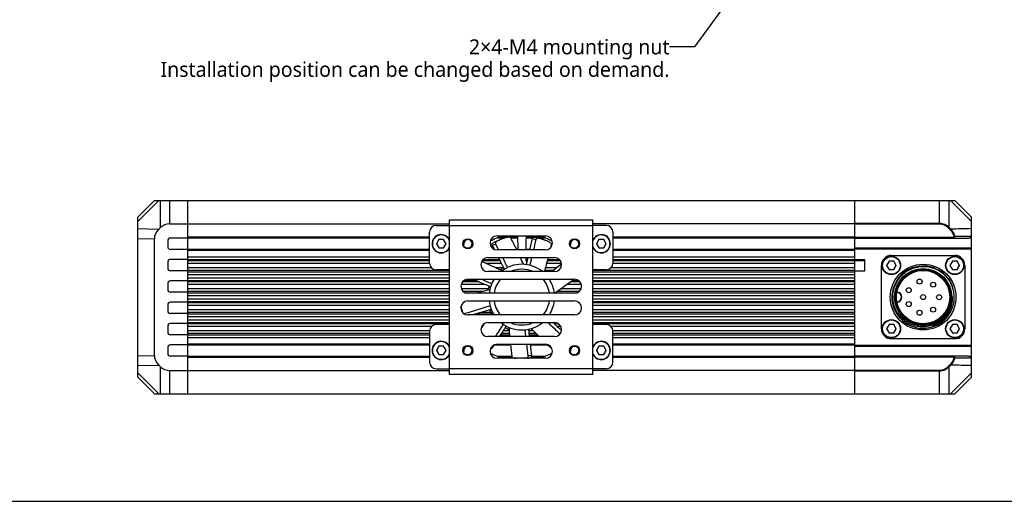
# Model space of a CAD drawing. Header units: millimetres. Extents: x -36 to 520, y 119 to 401.
# Tile 2 of 4: x 78 to 275, y 119 to 215. Entities that reach past the tile are written whole.
import ezdxf
from ezdxf.enums import TextEntityAlignment as Align

# ---------------------------------------------------------------- set-up
doc = ezdxf.new("R2010")
doc.units = ezdxf.units.MM
doc.header["$LTSCALE"] = 32.67
doc.layers.get('0').update_dxf_attribs({"linetype": 'CONTINUOUS'})
for name, color, linetype in [('00_COMPONENTS', 7, 'CONTINUOUS'), ('50_ALL_DETAILS', 7, 'CONTINUOUS'), ('DRW0001FORMAT', 7, 'CONTINUOUS')]:
    doc.layers.add(name, color=color, linetype=linetype)
doc.styles.get("Standard").update_dxf_attribs({"font": 'Roboto-Regular.ttf'})
doc.dimstyles.get("Standard").update_dxf_attribs({"dimtxt": 3, "dimasz": 3, "dimexe": 2.5, "dimexo": 0.5, "dimtad": 1, "dimdsep": 46, "dimtxsty": 'STANDARD', "dimblk": '_FILLED', "dimblk1": '_FILLED', "dimblk2": '_FILLED', "dimcen": 0.09, "dimclrt": 3, "dimazin": 2, "dimtol": 1, "dimtp": 0.01, "dimtm": 0.01, "dimtfac": 1, "dimtofl": 0, "dimtmove": 0, "dimatfit": 3, "dimldrblk": '_FILLED', "dimfxl": 1, "dimtolj": 1, "dimarcsym": 0})

# ---------------------------------------------------------------- blocks, each defined once
blk = doc.blocks.new('_FILLED')
at = {"color": 0, "linetype": 'ByBlock'}
blk.add_solid([(0, 0), (-1, 0.167), (-1, -0.167)], dxfattribs=at)

msp = doc.modelspace()

# ---------------------------------------------------------------- linework, layer by layer
at = {"color": 7}
msp.add_line((-36.1044, 118.9558), (519.9092, 118.9558), dxfattribs=at)
at = {"layer": '00_COMPONENTS', "color": 7}
for p, q in [((102.0438, 175.7721), (105.3771, 179.1054)), ((105.3771, 179.1054), (265.3771, 179.1054)), ((112.0438, 140.4387), (112.0438, 179.1054)), ((245.3771, 140.4387), (245.3771, 179.1054)), ((268.7105, 175.7721), (265.3771, 179.1054)), ((102.0438, 143.7721), (102.0438, 175.7721)), ((164.3771, 144.3054), (164.3771, 175.2387)), ((164.3771, 175.2387), (193.0438, 175.2387)), ((193.0438, 144.3054), (193.0438, 175.2387)), ((268.7105, 143.7721), (268.7105, 175.7721)), ((106.524, 173.6093), (106.2605, 173.353)), ((108.4124, 174.4387), (164.3771, 174.4387)), ((161.7105, 174.1054), (164.3771, 174.1054)), ((245.3771, 174.4387), (193.0438, 174.4387)), ((195.7105, 174.1054), (193.0438, 174.1054)), ((105.3771, 148.1219), (105.3771, 171.4222)), ((112.0438, 171.5721), (108.5771, 171.5721)), ((112.0438, 171.6054), (160.3771, 171.6054)), ((160.3771, 166.5721), (160.3771, 172.7721)), ((162.2294, 171.2721), (161.7482, 170.4387)), ((163.1916, 171.2721), (162.2294, 171.2721)), ((163.6727, 170.4387), (163.1916, 171.2721)), ((173.8771, 172.0054), (183.5438, 172.0054)), ((173.9364, 171.6054), (175.4811, 171.6054)), ((174.2618, 171.1924), (174.9146, 171.43)), ((175.0219, 171.989), (175.0169, 172.0054)), ((176.6436, 171.6054), (178.0532, 171.6054)), ((179.6779, 171.6054), (181.0221, 171.6054)), ((182.1572, 171.6054), (183.4845, 171.6054)), ((182.3993, 171.9889), (182.4043, 172.0054)), ((182.6666, 171.4455), (183.3193, 171.2079)), ((194.2294, 171.2721), (193.7482, 170.4387)), ((195.1916, 171.2721), (194.2294, 171.2721)), ((195.6727, 170.4387), (195.1916, 171.2721)), ((197.0438, 172.7721), (197.0438, 166.5721)), ((197.0438, 171.6054), (245.3771, 171.6054)), ((245.3771, 171.5721), (268.2024, 171.5721)), ((108.0438, 171.0387), (108.0438, 169.8387)), ((112.0438, 169.3054), (108.5771, 169.3054)), ((112.0438, 169.3387), (160.3771, 169.3387)), ((161.7482, 170.4387), (162.2294, 169.6054)), ((162.2294, 169.6054), (163.1916, 169.6054)), ((163.1916, 169.6054), (163.6727, 170.4387)), ((173.3624, 169.3047), (172.9405, 170.1367)), ((173.2095, 169.6063), (172.9405, 170.1367)), ((173.2836, 169.3387), (173.3451, 169.3387)), ((173.5932, 170.3746), (174.1857, 169.2054)), ((177.7598, 169.3387), (178.0895, 169.3387)), ((179.6253, 169.3387), (180.4744, 169.3387)), ((193.7482, 170.4387), (194.2294, 169.6054)), ((194.2294, 169.6054), (195.1916, 169.6054)), ((195.1916, 169.6054), (195.6727, 170.4387)), ((197.0438, 169.3387), (245.3771, 169.3387)), ((268.7105, 169.5721), (245.3771, 169.5721)), ((268.7105, 169.3721), (245.3771, 169.3721)), ((112.0438, 167.3054), (108.5771, 167.3054)), ((172.0438, 167.6721), (185.3771, 167.6721)), ((183.5438, 169.2054), (173.8771, 169.2054)), ((179.7522, 166.2744), (180.0826, 167.6721)), ((180.7913, 167.6721), (180.4293, 166.1403)), ((245.3771, 167.3054), (247.3771, 167.3054)), ((247.3771, 165.0387), (247.3771, 167.3054)), ((252.7105, 168.1054), (265.3771, 168.1054)), ((108.0438, 166.7721), (108.0438, 165.5721)), ((245.3771, 167.1054), (247.3771, 167.1054)), ((250.7105, 153.4387), (250.7105, 166.1054)), ((252.2266, 166.9387), (251.7454, 166.1054)), ((251.7454, 166.1054), (252.2266, 165.2721)), ((253.1888, 166.9387), (252.2266, 166.9387)), ((253.6699, 166.1054), (253.1888, 166.9387)), ((253.1888, 165.2721), (253.6699, 166.1054)), ((264.8932, 166.9387), (264.4121, 166.1054)), ((264.4121, 166.1054), (264.8932, 165.2721)), ((265.8555, 166.9387), (264.8932, 166.9387)), ((266.3366, 166.1054), (265.8555, 166.9387)), ((265.8555, 165.2721), (266.3366, 166.1054)), ((267.3771, 166.1054), (267.3771, 153.4387)), ((112.0438, 165.0387), (108.5771, 165.0387)), ((164.3771, 165.2387), (161.7105, 165.2387)), ((185.3771, 164.8721), (172.0438, 164.8721)), ((195.7105, 165.2387), (193.0438, 165.2387)), ((245.3771, 165.0387), (247.3771, 165.0387)), ((252.2266, 165.2721), (253.1888, 165.2721)), ((264.8932, 165.2721), (265.8555, 165.2721)), ((108.0438, 162.5054), (108.0438, 161.3054)), ((112.0438, 163.0387), (108.5771, 163.0387)), ((168.0438, 163.3387), (189.3771, 163.3387)), ((112.0438, 160.7721), (108.5771, 160.7721)), ((189.3771, 160.5387), (168.0438, 160.5387)), ((108.0438, 158.2387), (108.0438, 157.0387)), ((112.0438, 158.7721), (108.5771, 158.7721)), ((166.7759, 157.2751), (166.6703, 157.874)), ((168.0438, 159.0054), (189.3771, 159.0054)), ((112.0438, 156.5054), (108.5771, 156.5054)), ((189.3771, 156.2054), (168.0438, 156.2054)), ((108.0438, 153.9721), (108.0438, 152.7721)), ((112.0438, 154.5054), (108.5771, 154.5054)), ((164.3771, 154.3054), (161.7105, 154.3054)), ((172.0438, 154.6721), (185.3771, 154.6721)), ((195.7105, 154.3054), (193.0438, 154.3054)), ((252.2266, 154.2721), (251.7454, 153.4387)), ((253.1888, 154.2721), (252.2266, 154.2721)), ((253.6699, 153.4387), (253.1888, 154.2721)), ((264.8932, 154.2721), (264.4121, 153.4387)), ((265.8555, 154.2721), (264.8932, 154.2721)), ((266.3366, 153.4387), (265.8555, 154.2721)), ((112.0438, 152.2387), (108.5771, 152.2387)), ((160.3771, 152.9721), (160.3771, 146.7721)), ((185.3771, 151.8721), (172.0438, 151.8721)), ((179.63, 151.8721), (179.4698, 153.2367)), ((180.1519, 153.3421), (180.3246, 151.8721)), ((197.0438, 146.7721), (197.0438, 152.9721)), ((251.7454, 153.4387), (252.2266, 152.6054)), ((252.2266, 152.6054), (253.1888, 152.6054)), ((253.1888, 152.6054), (253.6699, 153.4387)), ((264.4121, 153.4387), (264.8932, 152.6054)), ((264.8932, 152.6054), (265.8555, 152.6054)), ((265.8555, 152.6054), (266.3366, 153.4387)), ((108.0438, 149.7054), (108.0438, 148.5054)), ((112.0438, 150.2387), (108.5771, 150.2387)), ((112.0438, 150.2054), (160.3771, 150.2054)), ((162.2294, 149.9387), (161.7482, 149.1054)), ((163.1916, 149.9387), (162.2294, 149.9387)), ((163.6727, 149.1054), (163.1916, 149.9387)), ((173.2009, 150.1636), (172.7724, 149.5065)), ((173.2836, 150.2054), (176.5516, 150.2054)), ((173.8771, 150.3387), (183.5438, 150.3387)), ((180.5225, 150.2054), (184.0492, 150.2054)), ((194.2294, 149.9387), (193.7482, 149.1054)), ((195.1916, 149.9387), (194.2294, 149.9387)), ((195.6727, 149.1054), (195.1916, 149.9387)), ((197.0438, 150.2054), (245.3771, 150.2054)), ((245.3771, 150.1721), (268.7105, 150.1721)), ((245.3771, 149.9721), (268.7105, 149.9721)), ((265.3771, 151.4387), (252.7105, 151.4387)), ((112.0438, 147.9721), (108.5771, 147.9721)), ((112.0438, 147.9387), (160.3771, 147.9387)), ((161.7482, 149.1054), (162.2294, 148.2721)), ((162.2294, 148.2721), (163.1916, 148.2721)), ((163.1916, 148.2721), (163.6727, 149.1054)), ((173.9364, 147.9387), (176.8096, 147.9387)), ((180.7846, 147.9387), (183.4845, 147.9387)), ((193.7482, 149.1054), (194.2294, 148.2721)), ((194.2294, 148.2721), (195.1916, 148.2721)), ((195.1916, 148.2721), (195.6727, 149.1054)), ((197.0438, 147.9387), (245.3771, 147.9387)), ((268.2024, 147.9721), (245.3771, 147.9721)), ((106.2605, 146.1911), (106.524, 145.9349)), ((183.5438, 147.5387), (173.8771, 147.5387)), ((175.0167, 147.5387), (175.0216, 147.5552)), ((182.3991, 147.5551), (182.4041, 147.5387)), ((102.0438, 143.7721), (105.3771, 140.4387)), ((108.4124, 145.1054), (164.3771, 145.1054)), ((161.7105, 145.4387), (164.3771, 145.4387)), ((193.0438, 144.3054), (164.3771, 144.3054)), ((195.7105, 145.4387), (193.0438, 145.4387)), ((245.3771, 145.1054), (193.0438, 145.1054)), ((268.7105, 143.7721), (265.3771, 140.4387)), ((105.3771, 140.4387), (265.3771, 140.4387))]:
    msp.add_line(p, q, dxfattribs=at)
at = {"layer": '00_COMPONENTS', "color": 4}
for p, q in [((102.0438, 174.8887), (106.2605, 179.1054)), ((106.524, 179.1054), (106.524, 173.6093)), ((108.4124, 179.1054), (108.4124, 174.4387)), ((262.3418, 174.3559), (262.3418, 179.1054)), ((264.2303, 173.6927), (264.2303, 179.1054)), ((268.7105, 174.8887), (264.4938, 179.1054)), ((102.0438, 173.4699), (106.2605, 173.353)), ((164.3771, 174.1054), (193.0438, 174.1054)), ((262.3418, 174.4973), (245.3771, 174.4973)), ((262.3418, 174.3559), (245.3771, 174.3559)), ((264.117, 173.5762), (264.2303, 173.6927)), ((264.4697, 173.2332), (264.117, 173.5762)), ((264.583, 173.3497), (264.2303, 173.6927)), ((264.4697, 173.2332), (264.583, 173.3497)), ((102.0438, 171.5147), (105.3771, 171.4222)), ((112.0438, 171.8054), (160.3771, 171.8054)), ((174.4641, 171.8054), (177.9894, 171.8054)), ((179.6851, 171.8054), (182.9569, 171.8054)), ((180.9758, 171.4861), (181.6285, 171.2485)), ((181.9465, 171.5419), (181.2938, 171.7795)), ((197.0438, 171.8054), (245.3771, 171.8054)), ((245.3771, 171.7721), (265.054, 171.7721)), ((265.054, 171.7721), (265.054, 171.5721)), ((265.2405, 171.927), (265.3797, 171.9595)), ((265.3797, 171.9595), (268.6708, 171.9489)), ((172.9405, 170.1367), (173.5932, 170.3746)), ((172.9955, 170.5659), (173.6483, 170.8035)), ((112.0438, 169.1387), (160.3771, 169.1387)), ((112.0438, 167.8244), (160.3771, 167.8244)), ((112.0438, 167.3246), (160.3771, 167.3246)), ((171.1211, 167.3246), (174.3633, 167.3246)), ((179.6268, 167.3246), (180.0006, 167.3246)), ((184.0389, 167.3246), (186.2999, 167.3246)), ((197.0438, 169.1387), (245.3771, 169.1387)), ((197.0438, 167.8244), (245.3771, 167.8244)), ((197.0438, 167.3246), (245.3771, 167.3246)), ((160.3771, 167.0127), (112.0438, 167.0127)), ((160.3771, 166.513), (112.0438, 166.513)), ((160.772, 165.6253), (112.0438, 165.6253)), ((174.5206, 167.0127), (170.8571, 167.0127)), ((174.7724, 166.513), (171.6593, 166.513)), ((175.1522, 165.6253), (173.5969, 165.6253)), ((179.9269, 167.0127), (179.6845, 167.0127)), ((185.6902, 165.6253), (183.5879, 165.6253)), ((186.7552, 166.513), (183.8272, 166.513)), ((186.5638, 167.0127), (183.9585, 167.0127)), ((245.3771, 165.6253), (196.649, 165.6253)), ((245.3771, 167.0127), (197.0438, 167.0127)), ((245.3771, 166.513), (197.0438, 166.513)), ((245.3771, 167.2721), (247.3771, 167.2721)), ((164.3771, 165.1255), (112.0438, 165.1255)), ((112.0438, 164.8193), (164.3771, 164.8193)), ((112.0438, 164.3195), (164.3771, 164.3195)), ((112.0438, 163.6246), (164.3771, 163.6246)), ((185.0211, 165.1255), (183.4502, 165.1255)), ((245.3771, 165.1255), (193.0438, 165.1255)), ((193.0438, 164.8193), (245.3771, 164.8193)), ((193.0438, 164.3195), (245.3771, 164.3195)), ((193.0438, 163.6246), (245.3771, 163.6246)), ((112.0438, 163.1248), (164.3771, 163.1248)), ((164.3771, 162.8186), (112.0438, 162.8186)), ((164.3771, 162.3188), (112.0438, 162.3188)), ((164.3771, 161.4253), (112.0438, 161.4253)), ((171.4334, 162.3188), (166.6969, 162.3188)), ((172.1102, 161.4253), (166.742, 161.4253)), ((170.27, 162.8186), (166.9553, 162.8186)), ((167.3006, 163.1248), (169.5556, 163.1248)), ((190.6789, 161.4253), (186.5763, 161.4253)), ((190.7241, 162.3188), (187.8387, 162.3188)), ((190.4657, 162.8186), (188.53, 162.8186)), ((188.9477, 163.1248), (190.1204, 163.1248)), ((193.0438, 163.1248), (245.3771, 163.1248)), ((245.3771, 162.8186), (193.0438, 162.8186)), ((245.3771, 162.3188), (193.0438, 162.3188)), ((245.3771, 161.4253), (193.0438, 161.4253)), ((164.3771, 160.9255), (112.0438, 160.9255)), ((112.0438, 160.6193), (164.3771, 160.6193)), ((112.0438, 160.1195), (164.3771, 160.1195)), ((112.0438, 159.4246), (164.3771, 159.4246)), ((171.1356, 160.9255), (167.0794, 160.9255)), ((167.5783, 160.6193), (170.0017, 160.6193)), ((185.5607, 160.6193), (189.8427, 160.6193)), ((190.3416, 160.9255), (185.8549, 160.9255)), ((245.3771, 160.9255), (193.0438, 160.9255)), ((193.0438, 160.6193), (245.3771, 160.6193)), ((193.0438, 160.1195), (245.3771, 160.1195)), ((193.0438, 159.4246), (245.3771, 159.4246)), ((112.0438, 158.9248), (164.3771, 158.9248)), ((164.3771, 158.6186), (112.0438, 158.6186)), ((164.3771, 158.1188), (112.0438, 158.1188)), ((193.0438, 158.9248), (245.3771, 158.9248)), ((245.3771, 158.6186), (193.0438, 158.6186)), ((245.3771, 158.1188), (193.0438, 158.1188)), ((164.3771, 157.2253), (112.0438, 157.2253)), ((164.3771, 156.7255), (112.0438, 156.7255)), ((112.0438, 156.4193), (164.3771, 156.4193)), ((112.0438, 155.9195), (164.3771, 155.9195)), ((166.776, 157.2253), (166.6969, 157.2253)), ((167.4931, 156.3184), (167.4655, 156.4747)), ((169.6609, 156.4193), (172.6869, 156.4193)), ((172.6187, 156.7255), (170.676, 156.7255)), ((172.3971, 157.2253), (172.3394, 157.2253)), ((245.3771, 157.2253), (193.0438, 157.2253)), ((245.3771, 156.7255), (193.0438, 156.7255)), ((193.0438, 156.4193), (245.3771, 156.4193)), ((193.0438, 155.9195), (245.3771, 155.9195)), ((112.0438, 155.2246), (164.3771, 155.2246)), ((112.0438, 154.7248), (164.3771, 154.7248)), ((164.3771, 154.4186), (112.0438, 154.4186)), ((160.772, 153.9188), (112.0438, 153.9188)), ((170.9454, 153.9188), (170.8035, 153.9188)), ((186.1784, 154.4186), (185.3409, 154.4186)), ((186.6174, 153.9188), (185.8725, 153.9188)), ((193.0438, 155.2246), (245.3771, 155.2246)), ((193.0438, 154.7248), (245.3771, 154.7248)), ((245.3771, 154.4186), (193.0438, 154.4186)), ((245.3771, 153.9188), (196.649, 153.9188)), ((160.3771, 153.0312), (112.0438, 153.0312)), ((160.3771, 152.5314), (112.0438, 152.5314)), ((112.0438, 152.2195), (160.3771, 152.2195)), ((112.0438, 151.7198), (160.3771, 151.7198)), ((174.5454, 152.2195), (176.3609, 152.2195)), ((176.3343, 152.5314), (174.7498, 152.5314)), ((176.2937, 153.0312), (175.0777, 153.0312)), ((181.1757, 153.0312), (180.1943, 153.0312)), ((181.6696, 152.5314), (180.2469, 152.5314)), ((180.2836, 152.2195), (181.9811, 152.2195)), ((245.3771, 153.0312), (197.0438, 153.0312)), ((245.3771, 152.5314), (197.0438, 152.5314)), ((197.0438, 152.2195), (245.3771, 152.2195)), ((197.0438, 151.7198), (245.3771, 151.7198)), ((112.0438, 150.4054), (160.3771, 150.4054)), ((172.7724, 149.5065), (172.6495, 149.6096)), ((197.0438, 150.4054), (245.3771, 150.4054)), ((102.0438, 148.0295), (105.3771, 148.1219)), ((112.0438, 147.7387), (160.3771, 147.7387)), ((174.4641, 147.7387), (176.8873, 147.7387)), ((179.8915, 147.6419), (180.5861, 147.6419)), ((180.7846, 148.0264), (180.0899, 148.0264)), ((180.72, 147.7387), (182.9568, 147.7387)), ((197.0438, 147.7387), (245.3771, 147.7387)), ((265.054, 147.7721), (245.3771, 147.7721)), ((265.054, 147.7721), (265.054, 147.9721)), ((265.2405, 147.6171), (265.3797, 147.5846)), ((102.0438, 146.0742), (106.2605, 146.1911)), ((106.524, 145.9349), (106.524, 140.4387)), ((264.117, 145.9679), (264.4697, 146.3109)), ((264.117, 145.9679), (264.2303, 145.8514)), ((264.2303, 145.8514), (264.583, 146.1944)), ((264.2303, 140.4387), (264.2303, 145.8514)), ((264.4697, 146.3109), (264.583, 146.1944)), ((268.6708, 147.5952), (265.3797, 147.5846)), ((102.0438, 144.6554), (106.2605, 140.4387)), ((108.4124, 145.1054), (108.4124, 140.4387)), ((193.0438, 145.4387), (164.3771, 145.4387)), ((245.3771, 145.1882), (262.3418, 145.1882)), ((245.3771, 145.0468), (262.3418, 145.0468)), ((262.3418, 140.4387), (262.3418, 145.1882)), ((268.7105, 144.6554), (264.4938, 140.4387))]:
    msp.add_line(p, q, dxfattribs=at)
at = {"layer": '00_COMPONENTS', "color": 7}
for points in [[(173.5932, 170.3746), (173.8569, 169.8547), (174.1203, 169.3347)], [(179.7522, 166.2744), (179.8893, 166.8534), (180.0261, 167.4324)], [(180.7912, 167.6721), (180.6977, 167.2752), (180.5636, 166.7077), (180.4293, 166.1403)], [(179.6301, 151.8721), (179.5376, 152.6575), (179.4698, 153.2367)], [(180.1519, 153.3421), (180.2211, 152.7512), (180.2905, 152.1604), (180.3246, 151.8721)]]:
    msp.add_lwpolyline(points, dxfattribs=at)
for centre, radius in [((168.0438, 170.4387), 1), ((168.0438, 170.4387), 0.9333), ((189.3771, 170.4387), 1), ((189.3771, 170.4387), 0.9333), ((252.7105, 166.1054), 1.8333), ((265.3771, 166.1054), 1.8333), ((259.0438, 159.7721), 5.7333), ((259.0438, 159.7721), 5.5333), ((259.0438, 159.7721), 5.3333), ((258.3378, 162.8836), 0.5), ((256.1657, 161.1575), 0.5), ((261.0416, 162.2615), 0.5), ((259.0438, 159.7721), 0.5), ((262.2409, 159.7597), 0.5), ((256.1607, 158.3836), 0.5), ((261.0326, 157.2622), 0.5), ((258.3266, 156.6498), 0.5), ((252.7105, 153.4387), 1.8333), ((265.3771, 153.4387), 1.8333), ((168.0438, 149.1054), 1), ((168.0438, 149.1054), 0.9333), ((189.3771, 149.1054), 1), ((189.3771, 149.1054), 0.9333)]:
    msp.add_circle(centre, radius, dxfattribs=at)
at = {"layer": '00_COMPONENTS', "color": 4}
for centre, radius in [((252.7105, 166.1054), 1.7667), ((265.3771, 166.1054), 1.7667), ((259.0438, 159.7721), 6.5667), ((252.7105, 153.4387), 1.7667), ((265.3771, 153.4387), 1.7667)]:
    msp.add_circle(centre, radius, dxfattribs=at)
at = {"layer": '00_COMPONENTS', "color": 7}
for centre, radius, start, end in [((161.7105, 172.7721), 1.3333, 90, 180), ((195.7105, 172.7721), 1.3333, 0, 90), ((108.5771, 171.0387), 0.5333, 90, 180), ((162.7105, 170.4387), 1.8333, 24.417144, 335.582856), ((162.7105, 170.4387), 0.9333, 117.851978, 123.234499), ((162.7105, 170.4387), 0.9333, 57.836628, 63.234499), ((173.8771, 170.6054), 1.4, 90, 270), ((178.7105, 159.7721), 12.7616, 106.53122, 119.042547), ((177.1029, 165.4201), 6.3959, 110.006906, 116.209483), ((74.0344, 119.1908), 115.2121, 25.72865, 27.049778), ((176.3873, 170.6921), 1.9513, 31.38553, 42.310968), ((-311.3443, 163.0186), 489.4747, 0.724219, 1.017241), ((270.1716, 168.3829), 90.5514, 177.831034, 179.47957), ((181.3072, 170.5229), 2.0707, 134.259332, 141.56885), ((181.1082, 165.0942), 6.502, 76.870039, 82.591973), ((178.7105, 159.7721), 12.7616, 60.956889, 73.468783), ((181.1216, 165.1539), 6.4408, 76.207272, 76.865296), ((181.1325, 165.1974), 6.3959, 70.006906, 76.209483), ((183.5438, 170.6054), 1.4, 270, 90), ((194.7105, 170.4387), 1.8333, 204.417144, 155.582856), ((194.7105, 170.4387), 0.9333, 117.851978, 123.234499), ((194.7105, 170.4387), 0.9333, 57.836628, 63.234499), ((266.336, 171.5126), 2.3753, 1.433646, 10.584491), ((108.5771, 169.8387), 0.5333, 180, 270), ((162.7105, 170.4387), 0.9333, 177.30059, 183.234499), ((162.7105, 170.4387), 0.9333, 237.836628, 243.234499), ((162.7105, 170.4387), 0.9333, 297.851978, 303.234499), ((162.7105, 170.4387), 0.9333, 357.30059, 3.234499), ((177.1506, 165.3253), 6.502, 116.870039, 122.591973), ((177.1225, 165.3797), 6.4408, 116.207272, 116.865296), ((72.8892, 195.9344), 114.7731, 346.796974, 347.051287), ((194.7105, 170.4387), 0.9333, 177.30059, 183.234499), ((194.7105, 170.4387), 0.9333, 237.836628, 243.234499), ((194.7105, 170.4387), 0.9333, 297.851978, 303.234499), ((194.7105, 170.4387), 0.9333, 357.30059, 3.234499), ((108.5771, 166.7721), 0.5333, 90, 180), ((172.0438, 166.2721), 1.4, 90, 270), ((-958.3632, -404.0295), 1268.6666, 26.6672169, 26.7842326), ((73.2745, 118.8286), 116.0539, 24.163013, 24.889529), ((270.1716, 168.3829), 90.5514, 180.449786, 180.692075), ((71.7581, 196.2163), 115.9388, 344.314752, 345.747167), ((185.3771, 166.2721), 1.4, 270, 90), ((252.7105, 166.1054), 2, 90, 180), ((265.3771, 166.1054), 2, 0, 90), ((108.5771, 165.5721), 0.5333, 180, 270), ((161.7105, 166.5721), 1.3333, 180, 270), ((124.3739, 60.7596), 115.8438, 64.162073, 66.378288), ((178.8119, 159.7731), 6.9029, 121.522041, 128.384123), ((178.8119, 159.7731), 6.5695, 50.926307, 129.089863), ((180.5303, 167.3308), 0.9044, 182.637187, 222.060061), ((-573.8798, 1181.7511), 1268.6443, 306.7218343, 306.8394692), ((195.7105, 166.5721), 1.3333, 270, 360), ((252.7105, 166.1054), 0.9333, 177.023471, 183.565993), ((252.7105, 166.1054), 0.9333, 117.908454, 123.565993), ((259.0438, 159.7721), 6.2333, 20.894128, 20.584684), ((252.7105, 166.1054), 0.9333, 58.11066, 63.234499), ((252.7105, 166.1054), 0.9333, 357.574486, 2.906766), ((265.3771, 166.1054), 0.9333, 177.023471, 183.565993), ((265.3771, 166.1054), 0.9333, 117.908454, 123.565993), ((265.3771, 166.1054), 0.9333, 58.11066, 63.234499), ((265.3771, 166.1054), 0.9333, 357.574486, 2.906766), ((252.7105, 166.1054), 0.9333, 237.559362, 243.234499), ((252.7105, 166.1054), 0.9333, 297.796251, 302.906766), ((265.3771, 166.1054), 0.9333, 237.559362, 243.234499), ((265.3771, 166.1054), 0.9333, 297.796251, 302.906766), ((108.5771, 162.5054), 0.5333, 90, 180), ((168.0438, 161.9387), 1.4, 90, 270), ((-329.7224, -1002.6593), 1268.1999, 66.6673255, 66.8402469), ((178.8119, 159.7731), 6.9029, 161.523277, 168.381655), ((178.8119, 159.7731), 6.5695, 147.121404, 173.305511), ((178.8119, 159.7731), 6.5695, 6.692886, 32.8721), ((120.3004, 256.3982), 115.8121, 304.162122, 306.530359), ((189.3771, 161.9387), 1.4, 270, 90), ((108.5771, 161.3054), 0.5333, 180, 270), ((200.7987, 48.7638), 116.018, 104.162844, 105.542689), ((178.7105, 159.7721), 6.9029, 6.377146, 7.861893), ((253.7105, 159.7721), 1, 275.379379, 84.620621), ((253.7771, 159.7721), 1, 271.601628, 88.398607), ((252.3183, 159.5638), 12.5618, 0.94986, 1.562327), ((259.0838, 159.5208), 5.8044, 2.625772, 3.808503), ((260.3654, 159.5811), 4.5215, 2.42094, 2.606477), ((108.5771, 158.2387), 0.5333, 90, 180), ((168.0438, 157.6054), 1.4, 90, 270), ((172.9552, 159.071), 6.3972, 190.761543, 196.20972), ((536.325, -1057.175), 1268.4647, 106.6683679, 106.9053788), ((178.8119, 159.7731), 6.5695, 186.711108, 212.902484), ((178.8119, 159.7731), 6.5695, 327.099795, 353.28883), ((189.3771, 157.6054), 1.4, 270, 90), ((108.5771, 157.0387), 0.5333, 180, 270), ((173.0603, 158.3834), 6.3813, 190.001398, 193.897772), ((172.9971, 159.0829), 6.4408, 196.207272, 196.865296), ((173.0534, 159.1005), 6.4998, 196.869659, 202.371008), ((536.5598, -1057.9594), 1268.5939, 106.6672128, 106.8444527), ((178.8119, 159.7731), 6.9029, 201.520346, 208.383661), ((267.2293, 88.7102), 116.2879, 144.163087, 144.520249), ((108.5771, 153.9721), 0.5333, 90, 180), ((161.7105, 152.9721), 1.3333, 90, 180), ((172.0438, 153.2721), 1.4, 90, 270), ((266.5248, 89.2025), 115.4284, 145.567315, 146.148233), ((314.6622, 236.4045), 165.8453, 209.832761, 209.877115), ((235.373, 39.4362), 131.5334, 119.224008, 119.347349), ((1253.1806, -554.6664), 1290.3182, 146.6683681, 146.7995935), ((1235.6341, -543.1265), 1268.6274, 146.6672198, 146.7813846), ((178.8119, 159.7731), 6.5695, 230.950599, 309.042737), ((178.7105, 159.7721), 6.9029, 242.222624, 249.313203), ((292.0581, 162.1568), 116.1236, 184.162751, 185.081196), ((1028.4379, 1050.6912), 1231.1844, 226.6997723, 226.8537364), ((185.3771, 153.2721), 1.4, 270, 90), ((195.7105, 152.9721), 1.3333, 0, 90), ((252.7105, 153.4387), 0.9333, 117.908454, 123.565993), ((252.7105, 153.4387), 0.9333, 58.11066, 63.234499), ((265.3771, 153.4387), 0.9333, 117.908454, 123.565993), ((265.3771, 153.4387), 0.9333, 58.11066, 63.234499), ((108.5771, 152.7721), 0.5333, 180, 270), ((178.7105, 159.7721), 6.9029, 282.363805, 289.057664), ((263.9411, 234.3029), 115.9966, 224.162071, 225.286556), ((252.7105, 153.4387), 2, 180, 270), ((252.7105, 153.4387), 0.9333, 177.023471, 183.565993), ((252.7105, 153.4387), 0.9333, 237.559362, 243.234499), ((252.7105, 153.4387), 0.9333, 297.796251, 302.906766), ((252.7105, 153.4387), 0.9333, 357.574486, 2.906766), ((265.3771, 153.4387), 0.9333, 177.023471, 183.565993), ((265.3771, 153.4387), 0.9333, 237.559362, 243.234499), ((265.3771, 153.4387), 2, 270, 360), ((265.3771, 153.4387), 0.9333, 297.796251, 302.906766), ((265.3771, 153.4387), 0.9333, 357.574486, 2.906766), ((108.5771, 149.7054), 0.5333, 90, 180), ((162.7105, 149.1054), 1.8333, 24.417144, 335.582856), ((162.7105, 149.1054), 0.9333, 117.851978, 123.234499), ((162.7105, 149.1054), 0.9333, 57.836628, 63.234499), ((173.8771, 148.9387), 1.4, 90, 270), ((291.0858, 162.0642), 115.1469, 185.844637, 187.050305), ((183.5438, 148.9387), 1.4, 270, 90), ((263.1754, 233.5155), 114.8982, 226.430291, 227.018926), ((194.7105, 149.1054), 1.8333, 204.417144, 155.582856), ((194.7105, 149.1054), 0.9333, 117.851978, 123.234499), ((194.7105, 149.1054), 0.9333, 57.836628, 63.234499), ((108.5771, 148.5054), 0.5333, 180, 270), ((162.7105, 149.1054), 0.9333, 177.30059, 183.234499), ((162.7105, 149.1054), 0.9333, 237.836628, 243.234499), ((162.7105, 149.1054), 0.9333, 297.851978, 303.234499), ((162.7105, 149.1054), 0.9333, 357.30059, 3.234499), ((178.7105, 159.7721), 12.7616, 240.956889, 253.468783), ((178.5075, 154.0277), 6.5429, 256.730144, 262.693981), ((178.473, 153.9929), 6.5075, 277.272265, 282.58998), ((179.164, 154.0141), 6.529, 277.281037, 282.581208), ((178.7105, 159.7721), 12.7616, 286.53122, 299.042547), ((194.7105, 149.1054), 0.9333, 177.30059, 183.234499), ((194.7105, 149.1054), 0.9333, 237.836628, 243.234499), ((194.7105, 149.1054), 0.9333, 297.851978, 303.234499), ((194.7105, 149.1054), 0.9333, 357.30059, 3.234499), ((266.336, 148.0315), 2.3753, 349.415509, 358.566353), ((161.7105, 146.7721), 1.3333, 180, 270), ((195.7105, 146.7721), 1.3333, 270, 360)]:
    msp.add_arc(centre, radius, start, end, dxfattribs=at)
at = {"layer": '00_COMPONENTS', "color": 4}
for centre, radius, start, end in [((162.7105, 170.4387), 1.7667, 19.019547, 340.980427), ((168.0438, 170.4387), 0.8333, 255, 195), ((189.3771, 170.4387), 0.8333, 255, 195), ((194.7105, 170.4387), 1.7667, 199.019547, 160.980427), ((178.8119, 159.7731), 5.5695, 66.330903, 113.668251), ((178.8119, 159.7731), 5.5695, 140.183194, 172.09793), ((178.8119, 159.7731), 5.5695, 7.901668, 39.815814), ((178.8119, 159.7731), 5.5695, 187.922927, 219.843809), ((178.8119, 159.7731), 5.5695, 320.155204, 352.076582), ((178.8119, 159.7731), 5.5695, 246.383194, 293.615777), ((162.7105, 149.1054), 1.7667, 19.019547, 340.980427), ((168.0438, 149.1054), 0.8333, 255, 195), ((189.3771, 149.1054), 0.8333, 255, 195), ((194.7105, 149.1054), 1.7667, 199.019547, 160.980427)]:
    msp.add_arc(centre, radius, start, end, dxfattribs=at)
at = {"layer": '00_COMPONENTS', "color": 7}
for centre, major_axis, ratio, start_param, end_param in [((110.0912, 171.3569), (4.7131, -0.1307), 0.70697091, 2.53902597, 3.16119316), ((108.4124, 169.7247), (0, -4.714), 0.70710678, 3.14159265, 3.74388), ((110.0912, 148.1872), (4.7131, 0.1307), 0.70697091, 3.12199215, 3.74415934), ((108.4124, 149.8194), (0, -4.714), 0.70710678, -0.60228735, 0)]:
    msp.add_ellipse(centre, major_axis=major_axis, ratio=ratio, start_param=start_param, end_param=end_param, dxfattribs=at)
at = {"layer": '00_COMPONENTS', "color": 4}
for points, knots in [([(264.2303, 173.6927), (263.9765, 173.932), (263.5351, 174.2386), (262.868, 174.4589), (262.5168, 174.4973), (262.3418, 174.4973)], [0, 0, 0, 0, 0.49917552, 0.74957131, 1, 1, 1, 1]), ([(264.117, 173.5762), (263.8805, 173.8061), (263.4679, 174.1029), (262.8393, 174.3182), (262.5073, 174.3559), (262.3418, 174.3559)], [0, 0, 0, 0, 0.49921251, 0.74959771, 1, 1, 1, 1]), ([(265.2405, 171.927), (265.1825, 172.1756), (264.9805, 172.6555), (264.6529, 173.0551), (264.4697, 173.2332)], [0, 0, 0, 0, 0.49978379, 1, 1, 1, 1]), ([(265.3797, 171.9595), (265.32, 172.2224), (265.1127, 172.7312), (264.7736, 173.1588), (264.583, 173.3497)], [0, 0, 0, 0, 0.49984864, 1, 1, 1, 1]), ([(265.054, 171.5721), (265.0997, 171.5721), (265.1933, 171.592), (265.3099, 171.6785), (265.3817, 171.8093), (265.3876, 171.9108), (265.3797, 171.9595)], [0, 0, 0, 0, 0.24014427, 0.48605235, 0.74046184, 1, 1, 1, 1]), ([(265.054, 171.7721), (265.077, 171.7721), (265.1232, 171.7779), (265.1872, 171.8056), (265.2381, 171.8555), (265.2456, 171.905), (265.2405, 171.927)], [0, 0, 0, 0, 0.25162956, 0.50285705, 0.75267738, 1, 1, 1, 1]), ([(264.4697, 146.3109), (264.6529, 146.489), (264.9805, 146.8886), (265.1825, 147.3685), (265.2405, 147.6171)], [0, 0, 0, 0, 0.50030946, 1, 1, 1, 1]), ([(265.3797, 147.5846), (265.3876, 147.6334), (265.3817, 147.7348), (265.3099, 147.8656), (265.1934, 147.9521), (265.0997, 147.9721), (265.054, 147.9721)], [0, 0, 0, 0, 0.25947521, 0.51390808, 0.75982277, 1, 1, 1, 1]), ([(265.2405, 147.6171), (265.2456, 147.6391), (265.2381, 147.6886), (265.1872, 147.7385), (265.1232, 147.7662), (265.077, 147.7721), (265.054, 147.7721)], [0, 0, 0, 0, 0.24732263, 0.49718946, 0.74838979, 1, 1, 1, 1]), ([(262.3418, 145.1882), (262.5073, 145.1882), (262.8394, 145.226), (263.468, 145.4413), (263.8806, 145.7381), (264.117, 145.9679)], [0, 0, 0, 0, 0.25043186, 0.50088625, 1, 1, 1, 1]), ([(262.3418, 145.0468), (262.5169, 145.0468), (262.8681, 145.0853), (263.5352, 145.3056), (263.9766, 145.6121), (264.2303, 145.8514)], [0, 0, 0, 0, 0.25045679, 0.50091923, 1, 1, 1, 1]), ([(264.583, 146.1944), (264.7736, 146.3854), (265.1127, 146.8129), (265.32, 147.3217), (265.3797, 147.5846)], [0, 0, 0, 0, 0.50023878, 1, 1, 1, 1])]:
    msp.add_open_spline(points, degree=3, knots=knots, dxfattribs=at)
for points in [[(268.7105, 173.4695), (267.3346, 173.4306), (265.9588, 173.3908), (264.583, 173.3497)], [(268.7105, 146.0746), (267.3346, 146.1135), (265.9588, 146.1534), (264.583, 146.1944)]]:
    msp.add_open_spline(points, degree=3, dxfattribs=at)
at = {"layer": '00_COMPONENTS', "color": 7}
for points, knots in [([(176.3661, 171.7738), (176.2417, 171.7591), (175.7491, 171.6867), (175.2647, 171.5574), (174.9146, 171.43)], [0, 0, 0, 0, 0.25157123, 1, 1, 1, 1]), ([(176.6436, 171.5852), (176.6285, 171.6148), (176.5925, 171.6689), (176.524, 171.7326), (176.4468, 171.7711), (176.3916, 171.7768), (176.3661, 171.7738)], [0, 0, 0, 0, 0.28118419, 0.54421545, 0.78298894, 1, 1, 1, 1]), ([(180.9758, 171.4861), (180.9856, 171.5285), (181.0169, 171.6093), (181.0926, 171.7082), (181.1878, 171.7725), (181.261, 171.7838), (181.2938, 171.7795)], [0, 0, 0, 0, 0.27942868, 0.5471184, 0.78784176, 1, 1, 1, 1]), ([(181.2938, 171.7795), (181.4113, 171.7642), (181.8771, 171.6907), (182.3349, 171.5662), (182.6666, 171.4455)], [0, 0, 0, 0, 0.25140363, 1, 1, 1, 1]), ([(181.9465, 171.542), (181.9137, 171.5462), (181.8406, 171.5349), (181.7454, 171.4707), (181.6697, 171.3717), (181.6384, 171.291), (181.6285, 171.2485)], [0, 0, 0, 0, 0.21215846, 0.45288193, 0.72057159, 1, 1, 1, 1]), ([(268.6708, 171.9489), (268.676, 171.9211), (268.6763, 171.863), (268.6363, 171.7552), (268.5306, 171.6527), (268.3725, 171.5864), (268.2589, 171.5721), (268.2024, 171.5721)], [0, 0, 0, 0, 0.12533362, 0.25070938, 0.49972268, 0.74970479, 1, 1, 1, 1]), ([(172.9405, 170.1367), (172.9208, 170.1755), (172.8929, 170.2575), (172.8873, 170.382), (172.9189, 170.4924), (172.9676, 170.5481), (172.9955, 170.5659)], [0, 0, 0, 0, 0.27942868, 0.5471184, 0.78784176, 1, 1, 1, 1]), ([(172.9955, 170.5659), (173.0954, 170.6297), (173.4995, 170.8728), (173.9302, 171.0717), (174.2618, 171.1924)], [0, 0, 0, 0, 0.25140363, 1, 1, 1, 1]), ([(173.6483, 170.8035), (173.6204, 170.7857), (173.5717, 170.73), (173.5401, 170.6197), (173.5456, 170.4953), (173.5735, 170.4134), (173.5932, 170.3746)], [0, 0, 0, 0, 0.21216618, 0.45287873, 0.72055588, 1, 1, 1, 1]), ([(184.6522, 170.5383), (184.5475, 170.607), (184.1236, 170.8682), (183.6695, 171.0805), (183.3193, 171.2079)], [0, 0, 0, 0, 0.25157123, 1, 1, 1, 1]), ([(184.7437, 170.2162), (184.7511, 170.2485), (184.7586, 170.313), (184.7468, 170.4056), (184.7123, 170.4845), (184.6736, 170.5242), (184.6522, 170.5383)], [0, 0, 0, 0, 0.28129534, 0.54424077, 0.78296878, 1, 1, 1, 1]), ([(252.9976, 159.7721), (252.993, 160.1706), (253.0638, 160.9708), (253.4027, 162.1251), (253.9614, 163.1911), (254.7177, 164.1271), (255.642, 164.8976), (256.6988, 165.4733), (257.8468, 165.8328), (258.6452, 165.9196), (259.0438, 165.9239)], [0, 0, 0, 0, 0.12500271, 0.2499944, 0.37499417, 0.49999237, 0.62499102, 0.74999277, 0.87499235, 1, 1, 1, 1]), ([(259.0438, 165.9239), (259.3561, 165.9272), (259.9823, 165.8864), (260.9005, 165.6834), (261.7777, 165.3438), (262.5934, 164.8755), (263.329, 164.2895), (263.9681, 163.5993), (264.496, 162.8211), (264.7662, 162.2548), (264.8792, 161.9636)], [0, 0, 0, 0, 0.12499932, 0.25000021, 0.37500103, 0.49999995, 0.62499734, 0.74999687, 0.87499854, 1, 1, 1, 1]), ([(259.0438, 153.8316), (258.6522, 153.8272), (257.8658, 153.8961), (256.7314, 154.2292), (255.6838, 154.7781), (254.7639, 155.5212), (254.0067, 156.4294), (253.4408, 157.4678), (253.0874, 158.5959), (253.002, 159.3804), (252.9976, 159.7721)], [0, 0, 0, 0, 0.1250019, 0.24999897, 0.37499886, 0.49999659, 0.62499605, 0.74999753, 0.87499299, 1, 1, 1, 1]), ([(264.8784, 159.7721), (264.8829, 159.3873), (264.8155, 158.6148), (264.4884, 157.5004), (263.9494, 156.4712), (263.2196, 155.5674), (262.3274, 154.8234), (261.3074, 154.2673), (260.1993, 153.9199), (259.4286, 153.8358), (259.0438, 153.8316)], [0, 0, 0, 0, 0.12499813, 0.24999119, 0.37499047, 0.49999023, 0.62498855, 0.74999037, 0.87499101, 1, 1, 1, 1]), ([(259.0438, 153.5387), (259.4383, 153.555), (260.2264, 153.6617), (261.3545, 154.0453), (262.3884, 154.6383), (263.2877, 155.4206), (264.017, 156.3634), (264.5463, 157.4316), (264.8534, 158.5832), (264.8995, 159.3777), (264.8828, 159.7721)], [0, 0, 0, 0, 0.1250194, 0.25002974, 0.37503667, 0.50003829, 0.62503691, 0.75003187, 0.87501667, 1, 1, 1, 1]), ([(167.2301, 156.4673), (167.2487, 156.4625), (167.3267, 156.4488), (167.4083, 156.4572), (167.4655, 156.4747)], [0, 0, 0, 0, 0.2427768, 1, 1, 1, 1]), ([(172.7724, 149.5065), (172.7579, 149.4843), (172.6955, 149.4045), (172.6047, 149.344), (172.532, 149.3261)], [0, 0, 0, 0, 0.26191844, 1, 1, 1, 1]), ([(176.8096, 147.931), (176.8137, 147.8981), (176.8287, 147.835), (176.8715, 147.7519), (176.9309, 147.6896), (176.9808, 147.6655), (177.0057, 147.6596)], [0, 0, 0, 0, 0.28129534, 0.54424077, 0.78296878, 1, 1, 1, 1]), ([(179.8915, 147.6419), (179.9238, 147.6491), (179.9886, 147.6847), (180.0561, 147.7776), (180.0934, 147.8965), (180.0952, 147.9831), (180.0899, 148.0264)], [0, 0, 0, 0, 0.21215846, 0.45288193, 0.72057159, 1, 1, 1, 1]), ([(180.7846, 148.0264), (180.7898, 147.9831), (180.7881, 147.8965), (180.7508, 147.7776), (180.6833, 147.6847), (180.6184, 147.6491), (180.5861, 147.6419)], [0, 0, 0, 0, 0.27942868, 0.5471184, 0.78784176, 1, 1, 1, 1]), ([(268.2024, 147.9721), (268.2589, 147.9721), (268.3725, 147.9577), (268.5306, 147.8915), (268.6363, 147.7889), (268.6763, 147.6812), (268.676, 147.623), (268.6708, 147.5952)], [0, 0, 0, 0, 0.25029646, 0.50027947, 0.74929271, 0.87466833, 1, 1, 1, 1])]:
    msp.add_open_spline(points, degree=3, knots=knots, dxfattribs=at)
for points in [[(180.4432, 169.2054), (180.6214, 169.9655), (180.7989, 170.7257), (180.9758, 171.4861)], [(181.6285, 171.2485), (181.4701, 170.5673), (181.3111, 169.8863), (181.1516, 169.2054)], [(174.9606, 167.6721), (175.2937, 167.0118), (175.6261, 166.3511), (175.9581, 165.6902)], [(170.8069, 163.3388), (171.479, 163.0503), (172.1507, 162.7611), (172.8223, 162.4715)], [(185.0715, 154.672), (185.635, 154.1417), (186.199, 153.6118), (186.7635, 153.0824)], [(180.0899, 148.0264), (179.9965, 148.7971), (179.9039, 149.5679), (179.8119, 150.3387)], [(180.5066, 150.3387), (180.5985, 149.5679), (180.6912, 148.7971), (180.7846, 148.0264)]]:
    msp.add_open_spline(points, degree=3, dxfattribs=at)
at = {"layer": 'DRW0001FORMAT', "color": 7}
msp.add_line((-36.1044, 118.9558), (519.9092, 118.9558), dxfattribs=at)

# ---------------------------------------------------------------- texts
at = {"layer": '50_ALL_DETAILS', "color": 3}
for s, p in [('2×4-M4 mounting nut', (208.3488, 208.307)), ('Installation position can be changed based on demand.', (208.3488, 203.807))]:
    msp.add_text(s, height=3, dxfattribs=at).set_placement(p, align=Align.RIGHT)

# ---------------------------------------------------------------- leaders
at = {"layer": '50_ALL_DETAILS', "color": 4}
msp.add_leader([(229.9219, 232.7204), (213.3488, 209.807), (208.3488, 209.807)], dimstyle='STANDARD', override={"dimtad": 0}, dxfattribs=at)

doc.saveas('drawing.dxf')
